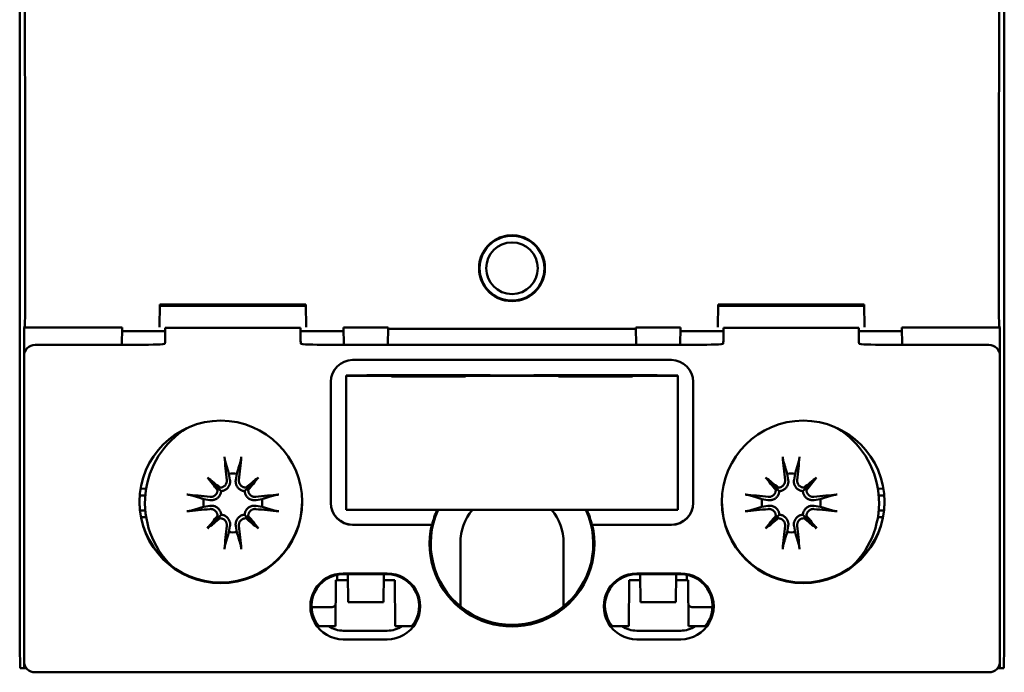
# Model space of a CAD drawing. Header units: millimetres. Extents: x 24 to 118, y 71 to 186.
# Tile 2 of 6: x 73 to 118, y 71 to 101. Entities that reach past the tile are written whole.
import ezdxf

# ---------------------------------------------------------------- set-up
doc = ezdxf.new("R2010")
doc.units = ezdxf.units.MM
doc.header["$LTSCALE"] = 0.666667
doc.layers.add('Arêtes visibles(ISO)', color=7, linetype='Continuous', lineweight=50)

msp = doc.modelspace()

# ---------------------------------------------------------------- linework, layer by layer
at = {"layer": 'Arêtes visibles(ISO)'}
for p, q in [((73.214, 79.129), (73.214, 122.329)), ((118.014, 122.329), (118.014, 79.129)), ((79.597, 87.771), (79.579, 86.741)), ((79.596, 87.711), (86.232, 87.711)), ((79.597, 87.771), (86.231, 87.771)), ((86.249, 86.741), (86.231, 87.771)), ((104.997, 87.771), (104.979, 86.741)), ((104.996, 87.711), (111.632, 87.711)), ((104.997, 87.771), (111.631, 87.771)), ((111.649, 86.741), (111.631, 87.771)), ((73.423, 86.729), (73.435, 86.741)), ((73.423, 85.527), (73.423, 86.729)), ((73.423, 86.729), (77.88, 86.729)), ((77.866, 85.932), (77.88, 86.729)), ((77.877, 86.551), (79.838, 86.551)), ((79.838, 86.483), (79.838, 86.701)), ((85.99, 86.701), (79.838, 86.701)), ((85.99, 86.701), (85.99, 86.483)), ((85.99, 86.551), (87.951, 86.551)), ((87.948, 86.729), (89.984, 86.729)), ((87.948, 86.729), (87.962, 85.932)), ((89.984, 86.729), (89.97, 85.932)), ((89.983, 86.669), (101.244, 86.669)), ((101.243, 86.729), (103.28, 86.729)), ((101.243, 86.729), (101.257, 85.932)), ((103.266, 85.932), (103.28, 86.729)), ((103.277, 86.551), (105.238, 86.551)), ((105.238, 86.483), (105.238, 86.701)), ((111.39, 86.701), (105.238, 86.701)), ((111.39, 86.701), (111.39, 86.483)), ((111.39, 86.551), (113.351, 86.551)), ((113.348, 86.729), (117.804, 86.729)), ((113.348, 86.729), (113.362, 85.932)), ((117.792, 86.741), (117.804, 86.729)), ((117.804, 86.729), (117.805, 85.527)), ((73.914, 85.932), (78.328, 85.932)), ((87.5, 85.932), (103.728, 85.932)), ((112.9, 85.932), (117.314, 85.932)), ((73.414, 85.432), (73.414, 71.534)), ((88.364, 85.245), (102.864, 85.245)), ((117.814, 71.534), (117.814, 85.432)), ((87.364, 78.746), (87.364, 84.245)), ((89.014, 84.541), (88.064, 84.541)), ((88.064, 84.527), (88.064, 84.541)), ((88.064, 84.527), (90.134, 84.527)), ((88.064, 78.427), (88.064, 84.527)), ((89.014, 84.541), (89.014, 84.548)), ((89.014, 84.548), (90.112, 84.548)), ((90.134, 84.527), (90.112, 84.548)), ((93.516, 84.548), (90.112, 84.548)), ((90.134, 84.496), (90.134, 84.527)), ((93.494, 84.496), (90.134, 84.496)), ((93.516, 84.548), (93.494, 84.527)), ((93.494, 84.527), (97.734, 84.527)), ((93.494, 84.527), (93.494, 84.496)), ((93.516, 84.548), (94.614, 84.548)), ((94.614, 84.541), (94.614, 84.548)), ((96.614, 84.541), (94.614, 84.541)), ((96.614, 84.541), (96.614, 84.548)), ((96.614, 84.548), (97.712, 84.548)), ((97.734, 84.527), (97.712, 84.548)), ((101.116, 84.548), (97.712, 84.548)), ((97.734, 84.496), (97.734, 84.527)), ((101.094, 84.496), (97.734, 84.496)), ((101.116, 84.548), (101.094, 84.527)), ((101.094, 84.527), (103.164, 84.527)), ((101.094, 84.527), (101.094, 84.496)), ((101.116, 84.548), (102.214, 84.548)), ((102.214, 84.541), (102.214, 84.548)), ((103.164, 84.541), (102.214, 84.541)), ((103.164, 84.527), (103.164, 84.541)), ((103.164, 84.527), (103.164, 78.427)), ((103.864, 84.245), (103.864, 78.746)), ((81.753, 79.902), (82.241, 79.414)), ((82.737, 80.067), (82.782, 79.796)), ((83.045, 79.796), (83.091, 80.067)), ((84.074, 79.902), (83.587, 79.414)), ((107.153, 79.902), (107.641, 79.414)), ((108.137, 80.067), (108.182, 79.796)), ((108.445, 79.796), (108.491, 80.067)), ((109.474, 79.902), (108.987, 79.414)), ((78.713, 79.388), (78.967, 79.393)), ((82.241, 79.414), (82.377, 79.278)), ((83.587, 79.414), (83.45, 79.278)), ((107.641, 79.414), (107.777, 79.278)), ((108.987, 79.414), (108.85, 79.278)), ((112.26, 79.393), (112.515, 79.388)), ((73.214, 72.229), (73.214, 79.129)), ((78.676, 79.084), (78.928, 79.084)), ((81.859, 78.873), (81.587, 78.918)), ((84.24, 78.918), (83.969, 78.873)), ((107.259, 78.873), (106.987, 78.918)), ((109.64, 78.918), (109.369, 78.873)), ((112.552, 79.084), (112.299, 79.084)), ((118.014, 79.129), (118.014, 72.229)), ((81.587, 78.564), (81.859, 78.61)), ((83.969, 78.61), (84.24, 78.564)), ((103.164, 78.427), (88.064, 78.427)), ((106.987, 78.564), (107.259, 78.61)), ((109.369, 78.61), (109.64, 78.564)), ((78.688, 78.398), (78.928, 78.398)), ((78.967, 78.089), (78.735, 78.094)), ((81.753, 77.58), (82.241, 78.068)), ((82.241, 78.068), (82.377, 78.205)), ((83.587, 78.068), (83.45, 78.205)), ((84.074, 77.58), (83.587, 78.068)), ((107.153, 77.58), (107.641, 78.068)), ((107.641, 78.068), (107.777, 78.205)), ((108.987, 78.068), (108.85, 78.205)), ((109.474, 77.58), (108.987, 78.068)), ((112.492, 78.094), (112.26, 78.089)), ((112.54, 78.398), (112.299, 78.398)), ((82.782, 77.686), (82.737, 77.415)), ((83.091, 77.415), (83.045, 77.686)), ((88.364, 77.749), (91.978, 77.749)), ((91.967, 77.746), (88.364, 77.746)), ((91.978, 77.749), (91.967, 77.746)), ((99.26, 77.746), (99.249, 77.749)), ((99.249, 77.749), (102.864, 77.749)), ((102.864, 77.746), (99.26, 77.746)), ((108.182, 77.686), (108.137, 77.415)), ((108.491, 77.415), (108.445, 77.686)), ((93.264, 74.034), (93.264, 76.921)), ((97.964, 76.921), (97.964, 74.034)), ((87.664, 75.472), (87.664, 75.229)), ((87.938, 75.533), (89.938, 75.533)), ((89.938, 75.498), (87.938, 75.498)), ((88.144, 75.498), (88.166, 74.229)), ((89.788, 75.498), (89.766, 74.229)), ((101.29, 75.533), (103.29, 75.533)), ((103.29, 75.498), (101.29, 75.498)), ((101.439, 75.498), (101.462, 74.229)), ((103.061, 74.229), (103.084, 75.498)), ((103.564, 75.229), (103.564, 75.472)), ((87.599, 75.229), (87.578, 73.134)), ((88.149, 75.229), (87.599, 75.229)), ((90.278, 75.229), (89.783, 75.229)), ((90.278, 75.229), (90.299, 73.134)), ((100.949, 75.229), (100.928, 73.134)), ((101.444, 75.229), (100.949, 75.229)), ((103.628, 75.229), (103.079, 75.229)), ((103.628, 75.229), (103.649, 73.134)), ((87.364, 73.991), (86.492, 73.991)), ((88.166, 74.229), (89.766, 74.229)), ((101.462, 74.229), (103.061, 74.229)), ((104.736, 73.991), (103.864, 73.991)), ((86.818, 73.134), (87.276, 73.134)), ((87.276, 73.134), (87.578, 73.134)), ((90.299, 73.134), (90.6, 73.134)), ((90.6, 73.134), (91.058, 73.134)), ((100.17, 73.134), (100.628, 73.134)), ((100.628, 73.134), (100.928, 73.134)), ((103.649, 73.134), (103.952, 73.134)), ((103.952, 73.134), (104.409, 73.134)), ((89.938, 72.926), (87.938, 72.926)), ((101.29, 72.926), (103.29, 72.926)), ((73.231, 71.229), (73.214, 72.229)), ((89.938, 72.534), (87.938, 72.534)), ((103.29, 72.534), (101.29, 72.534)), ((118.014, 72.229), (117.996, 71.229)), ((73.418, 71.229), (73.419, 71.465)), ((117.809, 71.465), (117.809, 71.229)), ((73.231, 71.229), (73.418, 71.229)), ((73.418, 71.229), (73.518, 71.229)), ((73.914, 71.034), (73.957, 71.034)), ((73.957, 71.034), (117.27, 71.034)), ((117.27, 71.034), (117.314, 71.034)), ((117.71, 71.229), (117.809, 71.229)), ((117.809, 71.229), (117.996, 71.229))]:
    msp.add_line(p, q, dxfattribs=at)
at = {"layer": 'Arêtes visibles(ISO)', "flags": 128}
for points in [[(94.165, 89.033), (94.139, 89.145), (94.123, 89.258), (94.115, 89.37), (94.115, 89.48), (94.124, 89.592), (94.141, 89.704), (94.167, 89.817), (94.202, 89.927), (94.245, 90.035), (94.297, 90.14), (94.357, 90.239), (94.423, 90.333), (94.495, 90.42), (94.572, 90.5), (94.655, 90.575), (94.746, 90.644), (94.843, 90.708), (94.945, 90.764), (95.052, 90.812), (95.162, 90.851), (95.275, 90.882), (95.389, 90.904), (95.502, 90.917), (95.614, 90.921)], [(95.614, 90.921), (95.726, 90.917), (95.839, 90.904), (95.953, 90.882), (96.065, 90.851), (96.176, 90.812), (96.282, 90.764), (96.385, 90.708), (96.482, 90.644), (96.572, 90.575), (96.656, 90.5), (96.733, 90.42), (96.805, 90.333), (96.871, 90.239), (96.93, 90.14), (96.982, 90.035), (97.026, 89.927), (97.06, 89.817), (97.086, 89.704), (97.104, 89.592), (97.113, 89.48), (97.113, 89.37), (97.105, 89.258), (97.088, 89.145), (97.063, 89.033)], [(97.063, 89.033), (97.013, 88.881), (96.945, 88.731), (96.86, 88.587), (96.76, 88.454), (96.647, 88.334), (96.527, 88.231), (96.396, 88.141), (96.251, 88.064), (96.097, 88.001), (95.936, 87.957), (95.774, 87.93), (95.614, 87.921), (95.454, 87.93), (95.291, 87.957), (95.131, 88.001), (94.976, 88.064), (94.832, 88.141), (94.7, 88.231), (94.58, 88.334), (94.468, 88.454), (94.367, 88.587), (94.282, 88.731), (94.215, 88.881), (94.165, 89.033)], [(79.799, 85.974), (79.801, 85.975), (79.803, 85.975), (79.805, 85.976), (79.806, 85.977), (79.808, 85.978), (79.809, 85.979), (79.811, 85.981), (79.812, 85.983), (79.814, 85.985), (79.815, 85.987), (79.816, 85.989), (79.817, 85.992), (79.818, 85.994), (79.819, 85.997), (79.82, 86), (79.821, 86.004), (79.822, 86.007), (79.823, 86.011), (79.824, 86.014), (79.824, 86.018), (79.825, 86.023), (79.825, 86.027), (79.826, 86.032), (79.826, 86.036)], [(86.001, 86.036), (86.002, 86.032), (86.002, 86.027), (86.003, 86.023), (86.003, 86.018), (86.004, 86.014), (86.004, 86.011), (86.005, 86.007), (86.006, 86.004), (86.007, 86), (86.008, 85.997), (86.009, 85.994), (86.01, 85.992), (86.011, 85.989), (86.013, 85.987), (86.014, 85.985), (86.015, 85.983), (86.017, 85.981), (86.018, 85.979), (86.02, 85.978), (86.021, 85.977), (86.023, 85.976), (86.025, 85.975), (86.026, 85.975), (86.028, 85.974)], [(105.199, 85.974), (105.201, 85.975), (105.203, 85.975), (105.205, 85.976), (105.206, 85.977), (105.208, 85.978), (105.209, 85.979), (105.211, 85.981), (105.212, 85.983), (105.214, 85.985), (105.215, 85.987), (105.216, 85.989), (105.217, 85.992), (105.218, 85.994), (105.219, 85.997), (105.22, 86), (105.221, 86.004), (105.222, 86.007), (105.223, 86.011), (105.224, 86.014), (105.224, 86.018), (105.225, 86.023), (105.225, 86.027), (105.226, 86.032), (105.226, 86.036)], [(111.401, 86.036), (111.402, 86.032), (111.402, 86.027), (111.403, 86.023), (111.403, 86.018), (111.404, 86.014), (111.404, 86.011), (111.405, 86.007), (111.406, 86.004), (111.407, 86), (111.408, 85.997), (111.409, 85.994), (111.41, 85.992), (111.411, 85.989), (111.413, 85.987), (111.414, 85.985), (111.415, 85.983), (111.417, 85.981), (111.418, 85.979), (111.42, 85.978), (111.421, 85.977), (111.423, 85.976), (111.425, 85.975), (111.426, 85.975), (111.428, 85.974)], [(82.563, 80.639), (82.562, 80.643), (82.561, 80.648), (82.559, 80.654), (82.558, 80.66), (82.556, 80.667), (82.555, 80.673), (82.553, 80.681), (82.552, 80.688), (82.55, 80.697), (82.549, 80.705), (82.548, 80.714), (82.546, 80.723), (82.545, 80.732), (82.543, 80.741), (82.542, 80.751), (82.541, 80.761), (82.539, 80.771), (82.538, 80.781), (82.537, 80.79), (82.536, 80.8), (82.535, 80.81), (82.534, 80.82), (82.533, 80.83), (82.532, 80.839)], [(83.296, 80.839), (83.295, 80.83), (83.294, 80.82), (83.293, 80.81), (83.292, 80.8), (83.291, 80.79), (83.289, 80.781), (83.288, 80.771), (83.287, 80.761), (83.286, 80.751), (83.284, 80.741), (83.283, 80.732), (83.281, 80.723), (83.28, 80.714), (83.279, 80.705), (83.277, 80.697), (83.276, 80.688), (83.274, 80.681), (83.273, 80.673), (83.271, 80.667), (83.27, 80.66), (83.268, 80.654), (83.267, 80.648), (83.266, 80.643), (83.264, 80.639)], [(107.963, 80.639), (107.962, 80.643), (107.961, 80.648), (107.959, 80.654), (107.958, 80.66), (107.956, 80.667), (107.955, 80.673), (107.953, 80.681), (107.952, 80.688), (107.95, 80.697), (107.949, 80.705), (107.948, 80.714), (107.946, 80.723), (107.945, 80.732), (107.943, 80.741), (107.942, 80.751), (107.941, 80.761), (107.939, 80.771), (107.938, 80.781), (107.937, 80.79), (107.936, 80.8), (107.935, 80.81), (107.934, 80.82), (107.933, 80.83), (107.932, 80.839)], [(108.696, 80.839), (108.695, 80.83), (108.694, 80.82), (108.693, 80.81), (108.692, 80.8), (108.691, 80.79), (108.689, 80.781), (108.688, 80.771), (108.687, 80.761), (108.686, 80.751), (108.684, 80.741), (108.683, 80.732), (108.681, 80.723), (108.68, 80.714), (108.679, 80.705), (108.677, 80.697), (108.676, 80.688), (108.674, 80.681), (108.673, 80.673), (108.671, 80.667), (108.67, 80.66), (108.668, 80.654), (108.667, 80.648), (108.666, 80.643), (108.664, 80.639)], [(82.563, 80.638), (82.572, 80.61), (82.58, 80.583), (82.589, 80.555), (82.597, 80.528), (82.605, 80.502), (82.613, 80.476), (82.62, 80.45), (82.628, 80.425), (82.636, 80.4), (82.643, 80.376), (82.65, 80.352), (82.658, 80.328), (82.665, 80.304), (82.672, 80.281), (82.679, 80.258), (82.686, 80.236), (82.692, 80.214), (82.699, 80.192), (82.705, 80.171), (82.712, 80.149), (82.718, 80.128), (82.724, 80.108), (82.731, 80.088), (82.737, 80.067)], [(83.091, 80.067), (83.097, 80.088), (83.103, 80.108), (83.109, 80.128), (83.116, 80.149), (83.122, 80.171), (83.129, 80.192), (83.135, 80.214), (83.142, 80.236), (83.149, 80.258), (83.156, 80.281), (83.163, 80.304), (83.17, 80.328), (83.177, 80.352), (83.184, 80.376), (83.192, 80.4), (83.199, 80.425), (83.207, 80.45), (83.215, 80.476), (83.223, 80.502), (83.231, 80.528), (83.239, 80.555), (83.247, 80.583), (83.256, 80.61), (83.264, 80.638)], [(107.963, 80.638), (107.972, 80.61), (107.98, 80.583), (107.989, 80.555), (107.997, 80.528), (108.005, 80.502), (108.013, 80.476), (108.02, 80.45), (108.028, 80.425), (108.036, 80.4), (108.043, 80.376), (108.05, 80.352), (108.058, 80.328), (108.065, 80.304), (108.072, 80.281), (108.079, 80.258), (108.086, 80.236), (108.092, 80.214), (108.099, 80.192), (108.105, 80.171), (108.112, 80.149), (108.118, 80.128), (108.124, 80.108), (108.131, 80.088), (108.137, 80.067)], [(108.491, 80.067), (108.497, 80.088), (108.503, 80.108), (108.509, 80.128), (108.516, 80.149), (108.522, 80.171), (108.529, 80.192), (108.535, 80.214), (108.542, 80.236), (108.549, 80.258), (108.556, 80.281), (108.563, 80.304), (108.57, 80.328), (108.577, 80.352), (108.584, 80.376), (108.592, 80.4), (108.599, 80.425), (108.607, 80.45), (108.615, 80.476), (108.623, 80.502), (108.631, 80.528), (108.639, 80.555), (108.647, 80.583), (108.656, 80.61), (108.664, 80.638)], [(82.636, 79.778), (82.637, 79.758), (82.637, 79.737), (82.636, 79.715), (82.633, 79.694), (82.628, 79.672), (82.622, 79.651), (82.615, 79.631), (82.606, 79.611), (82.596, 79.592), (82.584, 79.574), (82.572, 79.557), (82.559, 79.541), (82.544, 79.525), (82.528, 79.511), (82.51, 79.497), (82.492, 79.485), (82.473, 79.474), (82.453, 79.465), (82.433, 79.457), (82.412, 79.45), (82.391, 79.445), (82.37, 79.442), (82.35, 79.44), (82.328, 79.439)], [(82.782, 79.796), (82.786, 79.769), (82.788, 79.74), (82.788, 79.711), (82.787, 79.682), (82.783, 79.652), (82.778, 79.622), (82.77, 79.593), (82.76, 79.565), (82.749, 79.537), (82.737, 79.511), (82.722, 79.485), (82.705, 79.459), (82.685, 79.434), (82.663, 79.41), (82.64, 79.387), (82.615, 79.366), (82.588, 79.348), (82.561, 79.331), (82.533, 79.317), (82.503, 79.305), (82.472, 79.294), (82.44, 79.286), (82.409, 79.281), (82.377, 79.278)], [(83.45, 79.278), (83.419, 79.281), (83.387, 79.286), (83.356, 79.294), (83.325, 79.305), (83.295, 79.317), (83.266, 79.331), (83.239, 79.348), (83.213, 79.366), (83.188, 79.387), (83.164, 79.41), (83.142, 79.434), (83.123, 79.459), (83.106, 79.485), (83.091, 79.511), (83.078, 79.537), (83.067, 79.565), (83.058, 79.593), (83.05, 79.622), (83.044, 79.652), (83.041, 79.682), (83.039, 79.711), (83.04, 79.74), (83.042, 79.769), (83.045, 79.796)], [(83.499, 79.439), (83.478, 79.44), (83.457, 79.442), (83.436, 79.446), (83.415, 79.451), (83.394, 79.457), (83.373, 79.465), (83.353, 79.475), (83.334, 79.486), (83.316, 79.498), (83.299, 79.511), (83.284, 79.525), (83.269, 79.54), (83.256, 79.557), (83.243, 79.574), (83.231, 79.593), (83.221, 79.612), (83.212, 79.632), (83.205, 79.653), (83.199, 79.674), (83.194, 79.695), (83.192, 79.716), (83.19, 79.737), (83.19, 79.757), (83.192, 79.778)], [(108.036, 79.778), (108.037, 79.758), (108.037, 79.737), (108.036, 79.715), (108.033, 79.694), (108.028, 79.672), (108.022, 79.651), (108.015, 79.631), (108.006, 79.611), (107.996, 79.592), (107.984, 79.574), (107.972, 79.557), (107.959, 79.541), (107.944, 79.525), (107.928, 79.511), (107.91, 79.497), (107.892, 79.485), (107.873, 79.474), (107.853, 79.465), (107.833, 79.457), (107.812, 79.45), (107.791, 79.445), (107.77, 79.442), (107.75, 79.44), (107.728, 79.439)], [(108.182, 79.796), (108.186, 79.769), (108.188, 79.74), (108.188, 79.711), (108.187, 79.682), (108.183, 79.652), (108.178, 79.622), (108.17, 79.593), (108.16, 79.565), (108.149, 79.537), (108.137, 79.511), (108.122, 79.485), (108.105, 79.459), (108.085, 79.434), (108.063, 79.41), (108.04, 79.387), (108.015, 79.366), (107.988, 79.348), (107.961, 79.331), (107.933, 79.317), (107.903, 79.305), (107.872, 79.294), (107.84, 79.286), (107.809, 79.281), (107.777, 79.278)], [(108.85, 79.278), (108.819, 79.281), (108.787, 79.286), (108.756, 79.294), (108.725, 79.305), (108.695, 79.317), (108.666, 79.331), (108.639, 79.348), (108.613, 79.366), (108.588, 79.387), (108.564, 79.41), (108.542, 79.434), (108.523, 79.459), (108.506, 79.485), (108.491, 79.511), (108.478, 79.537), (108.467, 79.565), (108.458, 79.593), (108.45, 79.622), (108.444, 79.652), (108.441, 79.682), (108.439, 79.711), (108.44, 79.74), (108.442, 79.769), (108.445, 79.796)], [(108.899, 79.439), (108.878, 79.44), (108.857, 79.442), (108.836, 79.446), (108.815, 79.451), (108.794, 79.457), (108.773, 79.465), (108.753, 79.475), (108.734, 79.486), (108.716, 79.498), (108.699, 79.511), (108.684, 79.525), (108.669, 79.54), (108.656, 79.557), (108.643, 79.574), (108.631, 79.593), (108.621, 79.612), (108.612, 79.632), (108.605, 79.653), (108.599, 79.674), (108.594, 79.695), (108.592, 79.716), (108.59, 79.737), (108.59, 79.757), (108.592, 79.778)], [(82.216, 79.327), (82.215, 79.306), (82.213, 79.285), (82.209, 79.263), (82.204, 79.242), (82.198, 79.221), (82.19, 79.201), (82.18, 79.181), (82.169, 79.162), (82.157, 79.144), (82.144, 79.127), (82.13, 79.111), (82.114, 79.097), (82.098, 79.083), (82.081, 79.07), (82.062, 79.059), (82.043, 79.048), (82.023, 79.039), (82.002, 79.032), (81.981, 79.026), (81.96, 79.022), (81.939, 79.019), (81.918, 79.018), (81.897, 79.018), (81.876, 79.019)], [(83.951, 79.019), (83.93, 79.018), (83.909, 79.018), (83.888, 79.019), (83.866, 79.022), (83.845, 79.026), (83.824, 79.033), (83.803, 79.04), (83.783, 79.049), (83.764, 79.059), (83.746, 79.071), (83.729, 79.083), (83.713, 79.096), (83.698, 79.111), (83.683, 79.127), (83.67, 79.145), (83.658, 79.163), (83.647, 79.182), (83.637, 79.202), (83.629, 79.222), (83.623, 79.243), (83.618, 79.264), (83.614, 79.285), (83.612, 79.305), (83.612, 79.327)], [(107.616, 79.327), (107.615, 79.306), (107.613, 79.285), (107.609, 79.263), (107.604, 79.242), (107.598, 79.221), (107.59, 79.201), (107.58, 79.181), (107.569, 79.162), (107.557, 79.144), (107.544, 79.127), (107.53, 79.111), (107.514, 79.097), (107.498, 79.083), (107.481, 79.07), (107.462, 79.059), (107.443, 79.048), (107.423, 79.039), (107.402, 79.032), (107.381, 79.026), (107.36, 79.022), (107.339, 79.019), (107.318, 79.018), (107.297, 79.018), (107.276, 79.019)], [(109.351, 79.019), (109.33, 79.018), (109.309, 79.018), (109.288, 79.019), (109.266, 79.022), (109.245, 79.026), (109.224, 79.033), (109.203, 79.04), (109.183, 79.049), (109.164, 79.059), (109.146, 79.071), (109.129, 79.083), (109.113, 79.096), (109.098, 79.111), (109.083, 79.127), (109.07, 79.145), (109.058, 79.163), (109.047, 79.182), (109.037, 79.202), (109.029, 79.222), (109.023, 79.243), (109.018, 79.264), (109.014, 79.285), (109.012, 79.305), (109.012, 79.327)], [(80.816, 79.123), (80.825, 79.122), (80.835, 79.121), (80.845, 79.12), (80.855, 79.119), (80.865, 79.118), (80.874, 79.117), (80.884, 79.116), (80.894, 79.114), (80.904, 79.113), (80.914, 79.112), (80.923, 79.11), (80.932, 79.109), (80.941, 79.107), (80.95, 79.106), (80.958, 79.104), (80.966, 79.103), (80.974, 79.101), (80.982, 79.1), (80.988, 79.099), (80.995, 79.097), (81.001, 79.096), (81.007, 79.094), (81.012, 79.093), (81.016, 79.092)], [(81.587, 78.918), (81.567, 78.924), (81.547, 78.931), (81.526, 78.937), (81.506, 78.943), (81.484, 78.95), (81.463, 78.956), (81.441, 78.963), (81.419, 78.969), (81.396, 78.976), (81.374, 78.983), (81.351, 78.99), (81.327, 78.997), (81.303, 79.004), (81.279, 79.012), (81.255, 79.019), (81.23, 79.027), (81.205, 79.034), (81.179, 79.042), (81.153, 79.05), (81.127, 79.058), (81.1, 79.066), (81.072, 79.075), (81.045, 79.083), (81.016, 79.092)], [(82.377, 79.278), (82.374, 79.246), (82.369, 79.215), (82.361, 79.183), (82.35, 79.152), (82.338, 79.122), (82.324, 79.094), (82.307, 79.067), (82.289, 79.04), (82.268, 79.015), (82.245, 78.991), (82.221, 78.97), (82.196, 78.95), (82.17, 78.933), (82.144, 78.918), (82.118, 78.906), (82.09, 78.894), (82.062, 78.885), (82.033, 78.877), (82.003, 78.872), (81.973, 78.868), (81.944, 78.867), (81.915, 78.867), (81.886, 78.869), (81.859, 78.873)], [(83.969, 78.873), (83.941, 78.869), (83.913, 78.867), (83.884, 78.867), (83.854, 78.868), (83.824, 78.872), (83.795, 78.877), (83.766, 78.885), (83.737, 78.894), (83.71, 78.906), (83.683, 78.918), (83.657, 78.933), (83.632, 78.95), (83.606, 78.97), (83.582, 78.991), (83.56, 79.015), (83.539, 79.04), (83.52, 79.067), (83.504, 79.094), (83.49, 79.122), (83.477, 79.152), (83.467, 79.183), (83.459, 79.215), (83.453, 79.246), (83.45, 79.278)], [(84.811, 79.092), (84.783, 79.083), (84.755, 79.075), (84.728, 79.066), (84.701, 79.058), (84.675, 79.05), (84.648, 79.042), (84.623, 79.034), (84.598, 79.027), (84.573, 79.019), (84.548, 79.012), (84.524, 79.004), (84.5, 78.997), (84.477, 78.99), (84.454, 78.983), (84.431, 78.976), (84.409, 78.969), (84.386, 78.963), (84.365, 78.956), (84.343, 78.95), (84.322, 78.943), (84.301, 78.937), (84.28, 78.931), (84.26, 78.924), (84.24, 78.918)], [(84.811, 79.092), (84.816, 79.093), (84.821, 79.094), (84.827, 79.096), (84.833, 79.097), (84.839, 79.099), (84.846, 79.1), (84.853, 79.101), (84.861, 79.103), (84.869, 79.104), (84.878, 79.106), (84.887, 79.107), (84.895, 79.109), (84.904, 79.11), (84.914, 79.112), (84.924, 79.113), (84.934, 79.114), (84.943, 79.116), (84.953, 79.117), (84.963, 79.118), (84.972, 79.119), (84.982, 79.12), (84.992, 79.121), (85.002, 79.122), (85.012, 79.123)], [(106.216, 79.123), (106.225, 79.122), (106.235, 79.121), (106.245, 79.12), (106.255, 79.119), (106.265, 79.118), (106.274, 79.117), (106.284, 79.116), (106.294, 79.114), (106.304, 79.113), (106.314, 79.112), (106.323, 79.11), (106.332, 79.109), (106.341, 79.107), (106.35, 79.106), (106.358, 79.104), (106.366, 79.103), (106.374, 79.101), (106.382, 79.1), (106.388, 79.099), (106.395, 79.097), (106.401, 79.096), (106.407, 79.094), (106.412, 79.093), (106.416, 79.092)], [(106.987, 78.918), (106.967, 78.924), (106.947, 78.931), (106.926, 78.937), (106.906, 78.943), (106.884, 78.95), (106.863, 78.956), (106.841, 78.963), (106.819, 78.969), (106.796, 78.976), (106.774, 78.983), (106.751, 78.99), (106.727, 78.997), (106.703, 79.004), (106.679, 79.012), (106.655, 79.019), (106.63, 79.027), (106.605, 79.034), (106.579, 79.042), (106.553, 79.05), (106.527, 79.058), (106.5, 79.066), (106.472, 79.075), (106.445, 79.083), (106.416, 79.092)], [(107.777, 79.278), (107.774, 79.246), (107.769, 79.215), (107.761, 79.183), (107.75, 79.152), (107.738, 79.122), (107.724, 79.094), (107.707, 79.067), (107.689, 79.04), (107.668, 79.015), (107.645, 78.991), (107.621, 78.97), (107.596, 78.95), (107.57, 78.933), (107.544, 78.918), (107.518, 78.906), (107.49, 78.894), (107.462, 78.885), (107.433, 78.877), (107.403, 78.872), (107.373, 78.868), (107.344, 78.867), (107.315, 78.867), (107.286, 78.869), (107.259, 78.873)], [(109.369, 78.873), (109.341, 78.869), (109.313, 78.867), (109.284, 78.867), (109.254, 78.868), (109.224, 78.872), (109.195, 78.877), (109.166, 78.885), (109.137, 78.894), (109.11, 78.906), (109.083, 78.918), (109.057, 78.933), (109.032, 78.95), (109.006, 78.97), (108.982, 78.991), (108.96, 79.015), (108.939, 79.04), (108.92, 79.067), (108.904, 79.094), (108.89, 79.122), (108.877, 79.152), (108.867, 79.183), (108.859, 79.215), (108.853, 79.246), (108.85, 79.278)], [(110.211, 79.092), (110.183, 79.083), (110.155, 79.075), (110.128, 79.066), (110.101, 79.058), (110.075, 79.05), (110.048, 79.042), (110.023, 79.034), (109.998, 79.027), (109.973, 79.019), (109.948, 79.012), (109.924, 79.004), (109.9, 78.997), (109.877, 78.99), (109.854, 78.983), (109.831, 78.976), (109.809, 78.969), (109.786, 78.963), (109.765, 78.956), (109.743, 78.95), (109.722, 78.943), (109.701, 78.937), (109.68, 78.931), (109.66, 78.924), (109.64, 78.918)], [(110.211, 79.092), (110.216, 79.093), (110.221, 79.094), (110.227, 79.096), (110.233, 79.097), (110.239, 79.099), (110.246, 79.1), (110.253, 79.101), (110.261, 79.103), (110.269, 79.104), (110.278, 79.106), (110.287, 79.107), (110.295, 79.109), (110.304, 79.11), (110.314, 79.112), (110.324, 79.113), (110.334, 79.114), (110.343, 79.116), (110.353, 79.117), (110.363, 79.118), (110.372, 79.119), (110.382, 79.12), (110.392, 79.121), (110.402, 79.122), (110.412, 79.123)], [(81.016, 78.391), (81.045, 78.399), (81.072, 78.408), (81.1, 78.416), (81.127, 78.424), (81.153, 78.432), (81.179, 78.44), (81.205, 78.448), (81.23, 78.456), (81.255, 78.463), (81.279, 78.471), (81.303, 78.478), (81.327, 78.485), (81.351, 78.492), (81.374, 78.499), (81.396, 78.506), (81.419, 78.513), (81.441, 78.52), (81.463, 78.526), (81.484, 78.533), (81.506, 78.539), (81.526, 78.546), (81.547, 78.552), (81.567, 78.558), (81.587, 78.564)], [(81.859, 78.61), (81.886, 78.613), (81.915, 78.615), (81.944, 78.616), (81.973, 78.614), (82.003, 78.611), (82.033, 78.605), (82.062, 78.597), (82.09, 78.588), (82.118, 78.577), (82.144, 78.564), (82.17, 78.549), (82.196, 78.532), (82.221, 78.513), (82.245, 78.491), (82.268, 78.467), (82.289, 78.442), (82.307, 78.416), (82.324, 78.389), (82.338, 78.36), (82.35, 78.33), (82.361, 78.299), (82.369, 78.268), (82.374, 78.236), (82.377, 78.205)], [(81.876, 78.463), (81.897, 78.465), (81.918, 78.465), (81.94, 78.463), (81.961, 78.46), (81.983, 78.456), (82.004, 78.45), (82.024, 78.442), (82.044, 78.433), (82.063, 78.423), (82.081, 78.412), (82.098, 78.399), (82.114, 78.386), (82.13, 78.371), (82.144, 78.355), (82.157, 78.338), (82.17, 78.319), (82.181, 78.3), (82.19, 78.28), (82.198, 78.26), (82.205, 78.239), (82.21, 78.218), (82.213, 78.198), (82.215, 78.177), (82.216, 78.156)], [(83.45, 78.205), (83.453, 78.236), (83.459, 78.268), (83.467, 78.299), (83.477, 78.33), (83.49, 78.36), (83.504, 78.389), (83.52, 78.416), (83.539, 78.442), (83.56, 78.467), (83.582, 78.491), (83.606, 78.513), (83.632, 78.532), (83.657, 78.549), (83.683, 78.564), (83.71, 78.577), (83.737, 78.588), (83.766, 78.597), (83.795, 78.605), (83.824, 78.611), (83.854, 78.614), (83.884, 78.616), (83.913, 78.615), (83.941, 78.613), (83.969, 78.61)], [(83.612, 78.156), (83.612, 78.176), (83.615, 78.198), (83.618, 78.219), (83.623, 78.24), (83.63, 78.261), (83.638, 78.282), (83.648, 78.302), (83.659, 78.321), (83.671, 78.339), (83.684, 78.355), (83.698, 78.371), (83.713, 78.386), (83.729, 78.399), (83.747, 78.412), (83.765, 78.424), (83.785, 78.434), (83.805, 78.443), (83.825, 78.45), (83.846, 78.456), (83.867, 78.46), (83.889, 78.463), (83.909, 78.465), (83.93, 78.465), (83.951, 78.463)], [(84.24, 78.564), (84.26, 78.558), (84.28, 78.552), (84.301, 78.546), (84.322, 78.539), (84.343, 78.533), (84.365, 78.526), (84.386, 78.52), (84.409, 78.513), (84.431, 78.506), (84.454, 78.499), (84.477, 78.492), (84.5, 78.485), (84.524, 78.478), (84.548, 78.471), (84.573, 78.463), (84.598, 78.456), (84.623, 78.448), (84.648, 78.44), (84.675, 78.432), (84.701, 78.424), (84.728, 78.416), (84.755, 78.408), (84.783, 78.399), (84.811, 78.391)], [(106.416, 78.391), (106.445, 78.399), (106.472, 78.408), (106.5, 78.416), (106.527, 78.424), (106.553, 78.432), (106.579, 78.44), (106.605, 78.448), (106.63, 78.456), (106.655, 78.463), (106.679, 78.471), (106.703, 78.478), (106.727, 78.485), (106.751, 78.492), (106.774, 78.499), (106.796, 78.506), (106.819, 78.513), (106.841, 78.52), (106.863, 78.526), (106.884, 78.533), (106.906, 78.539), (106.926, 78.546), (106.947, 78.552), (106.967, 78.558), (106.987, 78.564)], [(107.259, 78.61), (107.286, 78.613), (107.315, 78.615), (107.344, 78.616), (107.373, 78.614), (107.403, 78.611), (107.433, 78.605), (107.462, 78.597), (107.49, 78.588), (107.518, 78.577), (107.544, 78.564), (107.57, 78.549), (107.596, 78.532), (107.621, 78.513), (107.645, 78.491), (107.668, 78.467), (107.689, 78.442), (107.707, 78.416), (107.724, 78.389), (107.738, 78.36), (107.75, 78.33), (107.761, 78.299), (107.769, 78.268), (107.774, 78.236), (107.777, 78.205)], [(107.276, 78.463), (107.297, 78.465), (107.318, 78.465), (107.34, 78.463), (107.361, 78.46), (107.383, 78.456), (107.404, 78.45), (107.424, 78.442), (107.444, 78.433), (107.463, 78.423), (107.481, 78.412), (107.498, 78.399), (107.514, 78.386), (107.53, 78.371), (107.544, 78.355), (107.557, 78.338), (107.57, 78.319), (107.581, 78.3), (107.59, 78.28), (107.598, 78.26), (107.605, 78.239), (107.61, 78.218), (107.613, 78.198), (107.615, 78.177), (107.616, 78.156)], [(108.85, 78.205), (108.853, 78.236), (108.859, 78.268), (108.867, 78.299), (108.877, 78.33), (108.89, 78.36), (108.904, 78.389), (108.92, 78.416), (108.939, 78.442), (108.96, 78.467), (108.982, 78.491), (109.006, 78.513), (109.032, 78.532), (109.057, 78.549), (109.083, 78.564), (109.11, 78.577), (109.137, 78.588), (109.166, 78.597), (109.195, 78.605), (109.224, 78.611), (109.254, 78.614), (109.284, 78.616), (109.313, 78.615), (109.341, 78.613), (109.369, 78.61)], [(109.012, 78.156), (109.012, 78.176), (109.015, 78.198), (109.018, 78.219), (109.023, 78.24), (109.03, 78.261), (109.038, 78.282), (109.048, 78.302), (109.059, 78.321), (109.071, 78.339), (109.084, 78.355), (109.098, 78.371), (109.113, 78.386), (109.129, 78.399), (109.147, 78.412), (109.165, 78.424), (109.185, 78.434), (109.205, 78.443), (109.225, 78.45), (109.246, 78.456), (109.267, 78.46), (109.289, 78.463), (109.309, 78.465), (109.33, 78.465), (109.351, 78.463)], [(109.64, 78.564), (109.66, 78.558), (109.68, 78.552), (109.701, 78.546), (109.722, 78.539), (109.743, 78.533), (109.765, 78.526), (109.786, 78.52), (109.809, 78.513), (109.831, 78.506), (109.854, 78.499), (109.877, 78.492), (109.9, 78.485), (109.924, 78.478), (109.948, 78.471), (109.973, 78.463), (109.998, 78.456), (110.023, 78.448), (110.048, 78.44), (110.075, 78.432), (110.101, 78.424), (110.128, 78.416), (110.155, 78.408), (110.183, 78.399), (110.211, 78.391)], [(81.016, 78.391), (81.012, 78.389), (81.007, 78.388), (81.001, 78.387), (80.995, 78.385), (80.988, 78.384), (80.982, 78.382), (80.974, 78.381), (80.966, 78.379), (80.958, 78.378), (80.95, 78.376), (80.941, 78.375), (80.932, 78.374), (80.923, 78.372), (80.914, 78.371), (80.904, 78.369), (80.894, 78.368), (80.884, 78.367), (80.874, 78.366), (80.865, 78.364), (80.855, 78.363), (80.845, 78.362), (80.835, 78.361), (80.825, 78.36), (80.816, 78.359)], [(82.328, 78.043), (82.349, 78.042), (82.37, 78.04), (82.392, 78.037), (82.413, 78.032), (82.434, 78.025), (82.454, 78.017), (82.474, 78.007), (82.493, 77.996), (82.511, 77.984), (82.528, 77.971), (82.544, 77.957), (82.558, 77.942), (82.572, 77.926), (82.585, 77.908), (82.596, 77.89), (82.607, 77.87), (82.615, 77.85), (82.623, 77.83), (82.629, 77.809), (82.633, 77.788), (82.636, 77.766), (82.637, 77.746), (82.637, 77.725), (82.636, 77.704)], [(82.377, 78.205), (82.409, 78.202), (82.44, 78.196), (82.472, 78.188), (82.503, 78.178), (82.533, 78.165), (82.561, 78.151), (82.588, 78.135), (82.615, 78.116), (82.64, 78.095), (82.663, 78.073), (82.685, 78.048), (82.705, 78.023), (82.722, 77.997), (82.737, 77.972), (82.749, 77.945), (82.76, 77.918), (82.77, 77.889), (82.778, 77.86), (82.783, 77.83), (82.787, 77.801), (82.788, 77.771), (82.788, 77.742), (82.786, 77.714), (82.782, 77.686)], [(83.045, 77.686), (83.042, 77.714), (83.04, 77.742), (83.039, 77.771), (83.041, 77.801), (83.044, 77.83), (83.05, 77.86), (83.058, 77.889), (83.067, 77.918), (83.078, 77.945), (83.091, 77.972), (83.106, 77.997), (83.123, 78.023), (83.142, 78.048), (83.164, 78.073), (83.188, 78.095), (83.213, 78.116), (83.239, 78.135), (83.266, 78.151), (83.295, 78.165), (83.325, 78.178), (83.356, 78.188), (83.387, 78.196), (83.419, 78.202), (83.45, 78.205)], [(83.192, 77.704), (83.19, 77.725), (83.19, 77.746), (83.192, 77.767), (83.195, 77.789), (83.199, 77.81), (83.205, 77.831), (83.213, 77.852), (83.222, 77.872), (83.232, 77.891), (83.243, 77.909), (83.255, 77.926), (83.269, 77.942), (83.284, 77.957), (83.3, 77.971), (83.317, 77.985), (83.335, 77.997), (83.355, 78.008), (83.375, 78.018), (83.395, 78.026), (83.416, 78.032), (83.436, 78.037), (83.457, 78.04), (83.478, 78.042), (83.499, 78.043)], [(85.012, 78.359), (85.002, 78.36), (84.992, 78.361), (84.982, 78.362), (84.972, 78.363), (84.963, 78.364), (84.953, 78.366), (84.943, 78.367), (84.934, 78.368), (84.924, 78.369), (84.914, 78.371), (84.904, 78.372), (84.895, 78.374), (84.887, 78.375), (84.878, 78.376), (84.869, 78.378), (84.861, 78.379), (84.853, 78.381), (84.846, 78.382), (84.839, 78.384), (84.833, 78.385), (84.827, 78.387), (84.821, 78.388), (84.816, 78.389), (84.811, 78.391)], [(106.416, 78.391), (106.412, 78.389), (106.407, 78.388), (106.401, 78.387), (106.395, 78.385), (106.388, 78.384), (106.382, 78.382), (106.374, 78.381), (106.366, 78.379), (106.358, 78.378), (106.35, 78.376), (106.341, 78.375), (106.332, 78.374), (106.323, 78.372), (106.314, 78.371), (106.304, 78.369), (106.294, 78.368), (106.284, 78.367), (106.274, 78.366), (106.265, 78.364), (106.255, 78.363), (106.245, 78.362), (106.235, 78.361), (106.225, 78.36), (106.216, 78.359)], [(107.728, 78.043), (107.749, 78.042), (107.77, 78.04), (107.792, 78.037), (107.813, 78.032), (107.834, 78.025), (107.854, 78.017), (107.874, 78.007), (107.893, 77.996), (107.911, 77.984), (107.928, 77.971), (107.944, 77.957), (107.958, 77.942), (107.972, 77.926), (107.985, 77.908), (107.996, 77.89), (108.007, 77.87), (108.015, 77.85), (108.023, 77.83), (108.029, 77.809), (108.033, 77.788), (108.036, 77.766), (108.037, 77.746), (108.037, 77.725), (108.036, 77.704)], [(107.777, 78.205), (107.809, 78.202), (107.84, 78.196), (107.872, 78.188), (107.903, 78.178), (107.933, 78.165), (107.961, 78.151), (107.988, 78.135), (108.015, 78.116), (108.04, 78.095), (108.063, 78.073), (108.085, 78.048), (108.105, 78.023), (108.122, 77.997), (108.137, 77.972), (108.149, 77.945), (108.16, 77.918), (108.17, 77.889), (108.178, 77.86), (108.183, 77.83), (108.187, 77.801), (108.188, 77.771), (108.188, 77.742), (108.186, 77.714), (108.182, 77.686)], [(108.445, 77.686), (108.442, 77.714), (108.44, 77.742), (108.439, 77.771), (108.441, 77.801), (108.444, 77.83), (108.45, 77.86), (108.458, 77.889), (108.467, 77.918), (108.478, 77.945), (108.491, 77.972), (108.506, 77.997), (108.523, 78.023), (108.542, 78.048), (108.564, 78.073), (108.588, 78.095), (108.613, 78.116), (108.639, 78.135), (108.666, 78.151), (108.695, 78.165), (108.725, 78.178), (108.756, 78.188), (108.787, 78.196), (108.819, 78.202), (108.85, 78.205)], [(108.592, 77.704), (108.59, 77.725), (108.59, 77.746), (108.592, 77.767), (108.595, 77.789), (108.599, 77.81), (108.605, 77.831), (108.613, 77.852), (108.622, 77.872), (108.632, 77.891), (108.643, 77.909), (108.655, 77.926), (108.669, 77.942), (108.684, 77.957), (108.7, 77.971), (108.717, 77.985), (108.735, 77.997), (108.755, 78.008), (108.775, 78.018), (108.795, 78.026), (108.816, 78.032), (108.836, 78.037), (108.857, 78.04), (108.878, 78.042), (108.899, 78.043)], [(110.412, 78.359), (110.402, 78.36), (110.392, 78.361), (110.382, 78.362), (110.372, 78.363), (110.363, 78.364), (110.353, 78.366), (110.343, 78.367), (110.334, 78.368), (110.324, 78.369), (110.314, 78.371), (110.304, 78.372), (110.295, 78.374), (110.287, 78.375), (110.278, 78.376), (110.269, 78.378), (110.261, 78.379), (110.253, 78.381), (110.246, 78.382), (110.239, 78.384), (110.233, 78.385), (110.227, 78.387), (110.221, 78.388), (110.216, 78.389), (110.211, 78.391)], [(82.737, 77.415), (82.731, 77.395), (82.724, 77.375), (82.718, 77.354), (82.712, 77.333), (82.705, 77.312), (82.699, 77.29), (82.692, 77.268), (82.686, 77.246), (82.679, 77.224), (82.672, 77.201), (82.665, 77.178), (82.658, 77.155), (82.65, 77.131), (82.643, 77.107), (82.636, 77.082), (82.628, 77.057), (82.62, 77.032), (82.613, 77.006), (82.605, 76.98), (82.597, 76.954), (82.589, 76.927), (82.58, 76.9), (82.572, 76.872), (82.563, 76.844)], [(83.264, 76.844), (83.256, 76.872), (83.247, 76.9), (83.239, 76.927), (83.231, 76.954), (83.223, 76.98), (83.215, 77.006), (83.207, 77.032), (83.199, 77.057), (83.192, 77.082), (83.184, 77.107), (83.177, 77.131), (83.17, 77.155), (83.163, 77.178), (83.156, 77.201), (83.149, 77.224), (83.142, 77.246), (83.135, 77.268), (83.129, 77.29), (83.122, 77.312), (83.116, 77.333), (83.109, 77.354), (83.103, 77.375), (83.097, 77.395), (83.091, 77.415)], [(108.137, 77.415), (108.131, 77.395), (108.124, 77.375), (108.118, 77.354), (108.112, 77.333), (108.105, 77.312), (108.099, 77.29), (108.092, 77.268), (108.086, 77.246), (108.079, 77.224), (108.072, 77.201), (108.065, 77.178), (108.058, 77.155), (108.05, 77.131), (108.043, 77.107), (108.036, 77.082), (108.028, 77.057), (108.02, 77.032), (108.013, 77.006), (108.005, 76.98), (107.997, 76.954), (107.989, 76.927), (107.98, 76.9), (107.972, 76.872), (107.963, 76.844)], [(108.664, 76.844), (108.656, 76.872), (108.647, 76.9), (108.639, 76.927), (108.631, 76.954), (108.623, 76.98), (108.615, 77.006), (108.607, 77.032), (108.599, 77.057), (108.592, 77.082), (108.584, 77.107), (108.577, 77.131), (108.57, 77.155), (108.563, 77.178), (108.556, 77.201), (108.549, 77.224), (108.542, 77.246), (108.535, 77.268), (108.529, 77.29), (108.522, 77.312), (108.516, 77.333), (108.509, 77.354), (108.503, 77.375), (108.497, 77.395), (108.491, 77.415)], [(82.532, 76.643), (82.533, 76.653), (82.534, 76.663), (82.535, 76.673), (82.536, 76.683), (82.537, 76.692), (82.538, 76.702), (82.539, 76.711), (82.541, 76.721), (82.542, 76.731), (82.543, 76.741), (82.545, 76.751), (82.546, 76.76), (82.548, 76.768), (82.549, 76.777), (82.55, 76.786), (82.552, 76.794), (82.553, 76.802), (82.555, 76.809), (82.556, 76.816), (82.558, 76.822), (82.559, 76.828), (82.561, 76.834), (82.562, 76.839), (82.563, 76.844)], [(83.264, 76.844), (83.266, 76.839), (83.267, 76.834), (83.268, 76.828), (83.27, 76.822), (83.271, 76.816), (83.273, 76.809), (83.274, 76.802), (83.276, 76.794), (83.277, 76.786), (83.279, 76.777), (83.28, 76.768), (83.281, 76.76), (83.283, 76.751), (83.284, 76.741), (83.286, 76.731), (83.287, 76.721), (83.288, 76.711), (83.289, 76.702), (83.291, 76.692), (83.292, 76.683), (83.293, 76.673), (83.294, 76.663), (83.295, 76.653), (83.296, 76.643)], [(107.932, 76.643), (107.933, 76.653), (107.934, 76.663), (107.935, 76.673), (107.936, 76.683), (107.937, 76.692), (107.938, 76.702), (107.939, 76.711), (107.941, 76.721), (107.942, 76.731), (107.943, 76.741), (107.945, 76.751), (107.946, 76.76), (107.948, 76.768), (107.949, 76.777), (107.95, 76.786), (107.952, 76.794), (107.953, 76.802), (107.955, 76.809), (107.956, 76.816), (107.958, 76.822), (107.959, 76.828), (107.961, 76.834), (107.962, 76.839), (107.963, 76.844)], [(108.664, 76.844), (108.666, 76.839), (108.667, 76.834), (108.668, 76.828), (108.67, 76.822), (108.671, 76.816), (108.673, 76.809), (108.674, 76.802), (108.676, 76.794), (108.677, 76.786), (108.679, 76.777), (108.68, 76.768), (108.681, 76.76), (108.683, 76.751), (108.684, 76.741), (108.686, 76.731), (108.687, 76.721), (108.688, 76.711), (108.689, 76.702), (108.691, 76.692), (108.692, 76.683), (108.693, 76.673), (108.694, 76.663), (108.695, 76.653), (108.696, 76.643)], [(87.588, 74.092), (87.581, 74.084), (87.574, 74.077), (87.566, 74.07), (87.558, 74.063), (87.55, 74.056), (87.542, 74.05), (87.533, 74.044), (87.524, 74.038), (87.515, 74.032), (87.506, 74.027), (87.497, 74.022), (87.487, 74.018), (87.477, 74.013), (87.467, 74.01), (87.457, 74.006), (87.447, 74.003), (87.436, 74), (87.426, 73.998), (87.415, 73.996), (87.405, 73.994), (87.395, 73.993), (87.384, 73.992), (87.374, 73.991), (87.364, 73.991)], [(103.864, 73.991), (103.854, 73.991), (103.843, 73.992), (103.833, 73.993), (103.822, 73.994), (103.812, 73.996), (103.802, 73.998), (103.791, 74), (103.781, 74.003), (103.771, 74.006), (103.761, 74.01), (103.751, 74.013), (103.741, 74.018), (103.731, 74.022), (103.721, 74.027), (103.712, 74.032), (103.703, 74.038), (103.694, 74.044), (103.686, 74.05), (103.677, 74.056), (103.669, 74.063), (103.661, 74.07), (103.654, 74.077), (103.647, 74.084), (103.64, 74.092)]]:
    msp.add_lwpolyline(points, dxfattribs=at)
at = {"layer": 'Arêtes visibles(ISO)'}
for radius in [1.475, 1.175]:
    msp.add_circle((95.614, 89.421), radius, dxfattribs=at)
for centre, radius, start, end in [((82.914, 78.741), 4, 121.5946, 225.9285), ((108.314, 78.741), 4, 314.0715, 58.4054), ((82.914, 78.741), 1.338, 82.3918, 97.6082), ((108.314, 78.741), 1.338, 82.3918, 97.6082), ((82.914, 78.741), 1.338, 172.3918, 187.6082), ((82.914, 78.741), 1.338, 352.3918, 7.6082), ((108.314, 78.741), 1.338, 172.3918, 187.6082), ((108.314, 78.741), 1.338, 352.3918, 7.6082), ((95.614, 76.921), 2.35, 140.1346, 180), ((95.614, 76.921), 2.35, 0, 39.8654), ((82.914, 78.741), 1.338, 262.3918, 277.6082), ((108.314, 78.741), 1.338, 262.3918, 277.6082)]:
    msp.add_arc(centre, radius, start, end, dxfattribs=at)
for centre, major_axis, ratio, start_param, end_param in [((74.851, 100.729), (0, 80), 0.017455, 1.424072, 1.71752), ((116.377, 100.729), (0, -80), 0.017455, 1.424072, 1.71752), ((73.435, 88.741), (0, -2), 0.017455, 0.017453, 1.71752), ((117.793, 88.741), (0, 2), 0.017455, 1.424072, 3.124139), ((79.816, 86.474), (0, -0.5), 0.043654, 0.505805, 1.588283), ((86.011, 86.474), (0, 0.5), 0.043654, 1.55331, 2.635787), ((105.216, 86.474), (0, -0.5), 0.043654, 0.505805, 1.588283), ((111.411, 86.474), (0, 0.5), 0.043654, 1.55331, 2.635787), ((73.914, 85.432), (-0.425, 0.263), 0.99966, 5.266085, 6.836577), ((78.328, 85.984), (1.5, 0), 0.034905, 4.712389, 6.087761), ((87.5, 85.984), (1.5, 0), 0.034905, 3.337017, 4.712389), ((103.728, 85.984), (1.5, 0), 0.034905, 4.712389, 6.087761), ((112.9, 85.984), (1.5, 0), 0.034905, 3.337017, 4.712389), ((117.314, 85.432), (0.425, 0.263), 0.99966, 5.729794, 7.300285), ((88.364, 84.245), (-1, 0), 0.999848, 4.712389, 6.283185), ((102.864, 84.245), (1, 0), 0.999848, 0, 1.570796), ((83.317, 78.79), (0.776, -6.441), 0.087156, 4.378084, 4.547777), ((82.511, 78.79), (0.776, 6.441), 0.087156, 4.877001, 5.046694), ((108.717, 78.79), (0.776, -6.441), 0.087156, 4.378084, 4.547777), ((107.911, 78.79), (0.776, 6.441), 0.087156, 4.877001, 5.046694), ((82.287, 78.015), (4.864, -4.2), 0.173648, 1.711217, 1.828368), ((83.64, 79.368), (-4.2, 4.864), 0.173648, 1.313224, 1.430376), ((83.541, 78.015), (4.864, 4.2), 0.173648, 1.313224, 1.430376), ((82.188, 79.368), (-4.2, -4.864), 0.173648, 1.711217, 1.828368), ((107.687, 78.015), (4.864, -4.2), 0.173648, 1.711217, 1.828368), ((109.04, 79.368), (-4.2, 4.864), 0.173648, 1.313224, 1.430376), ((108.941, 78.015), (4.864, 4.2), 0.173648, 1.313224, 1.430376), ((107.588, 79.368), (-4.2, -4.864), 0.173648, 1.711217, 1.828368), ((82.006, 79.403), (-0.188, -0.163), 0.868224, 2.023807, 2.409971), ((82.252, 79.649), (-0.163, -0.188), 0.868224, 0.731621, 1.117785), ((83.575, 79.649), (-0.163, 0.188), 0.868224, 2.023807, 2.409971), ((83.821, 79.403), (-0.188, 0.163), 0.868224, 0.731621, 1.117785), ((107.406, 79.403), (-0.188, -0.163), 0.868224, 2.023807, 2.409971), ((107.652, 79.649), (-0.163, -0.188), 0.868224, 0.731621, 1.117785), ((108.975, 79.649), (-0.163, 0.188), 0.868224, 2.023807, 2.409971), ((109.221, 79.403), (-0.188, 0.163), 0.868224, 0.731621, 1.117785), ((82.865, 78.338), (-6.441, 0.776), 0.087156, 4.877001, 5.046694), ((82.962, 78.338), (-6.441, -0.776), 0.087156, 4.378084, 4.547777), ((108.265, 78.338), (-6.441, 0.776), 0.087156, 4.877001, 5.046694), ((108.362, 78.338), (-6.441, -0.776), 0.087156, 4.378084, 4.547777), ((82.364, 78.818), (-3.7, 0), 0.999848, 0.004128, 3.137465), ((82.865, 79.144), (6.441, 0.776), 0.087156, 4.378084, 4.547777), ((82.962, 79.144), (6.441, -0.776), 0.087156, 4.877001, 5.046694), ((88.364, 78.749), (-1, 0), 0.999848, 0, 1.570796), ((88.364, 78.746), (-1, 0), 0.999848, 0, 1.570796), ((95.614, 76.888), (-3.698, 0), 0.999848, 5.853709, 9.854254), ((95.614, 76.874), (-3.74, 0), 0.999848, 5.854736, 6.046887), ((95.614, 76.874), (3.74, 0), 0.999848, 0.236298, 0.428449), ((102.864, 78.749), (1, 0), 0.999848, 4.712389, 6.283185), ((102.864, 78.746), (1, 0), 0.999848, 4.712389, 6.283185), ((108.864, 78.818), (-3.7, 0), 0.999848, 0.004128, 3.137465), ((108.265, 79.144), (6.441, 0.776), 0.087156, 4.378084, 4.547777), ((108.362, 79.144), (6.441, -0.776), 0.087156, 4.877001, 5.046694), ((83.64, 78.114), (4.2, 4.864), 0.173648, 1.711217, 1.828368), ((82.287, 79.467), (-4.864, -4.2), 0.173648, 1.313224, 1.430376), ((82.006, 78.08), (0.188, -0.163), 0.868224, 0.731621, 1.117785), ((82.252, 77.834), (0.163, -0.188), 0.868224, 2.023807, 2.409971), ((83.575, 77.834), (0.163, 0.188), 0.868224, 0.731621, 1.117785), ((83.541, 79.467), (-4.864, 4.2), 0.173648, 1.711217, 1.828368), ((83.821, 78.08), (0.188, 0.163), 0.868224, 2.023807, 2.409971), ((82.188, 78.114), (4.2, -4.864), 0.173648, 1.313224, 1.430376), ((109.04, 78.114), (4.2, 4.864), 0.173648, 1.711217, 1.828368), ((107.687, 79.467), (-4.864, -4.2), 0.173648, 1.313224, 1.430376), ((107.406, 78.08), (0.188, -0.163), 0.868224, 0.731621, 1.117785), ((107.652, 77.834), (0.163, -0.188), 0.868224, 2.023807, 2.409971), ((108.975, 77.834), (0.163, 0.188), 0.868224, 0.731621, 1.117785), ((108.941, 79.467), (-4.864, 4.2), 0.173648, 1.711217, 1.828368), ((109.221, 78.08), (0.188, 0.163), 0.868224, 2.023807, 2.409971), ((107.588, 78.114), (4.2, -4.864), 0.173648, 1.313224, 1.430376), ((83.317, 78.693), (-0.776, -6.441), 0.087156, 4.877001, 5.046694), ((82.511, 78.693), (-0.776, 6.441), 0.087156, 4.378084, 4.547777), ((95.614, 76.871), (3.75, 0), 0.999848, 2.905968, 6.51881), ((108.717, 78.693), (-0.776, -6.441), 0.087156, 4.877001, 5.046694), ((107.911, 78.693), (-0.776, 6.441), 0.087156, 4.378084, 4.547777), ((87.938, 74.051), (-1.448, 0), 0.999848, 4.712389, 6.969466), ((87.938, 74.034), (-1.5, 0), 0.999848, 4.712389, 7.853982), ((89.938, 74.034), (1.5, 0), 0.999848, 4.712389, 7.853982), ((89.938, 74.051), (1.448, 0), 0.999848, 5.596904, 7.853982), ((101.29, 74.051), (-1.448, 0), 0.999848, 4.712389, 6.969466), ((101.29, 74.034), (-1.5, 0), 0.999848, 4.712389, 7.853982), ((103.29, 74.034), (1.5, 0), 0.999848, 4.712389, 7.853982), ((103.29, 74.051), (1.448, 0), 0.999848, 5.596904, 7.853982), ((87.938, 74.108), (0, -1.182), 0.98972, 5.681519, 6.283185), ((89.938, 74.108), (0, 1.182), 0.98972, 3.141593, 3.743259), ((101.29, 74.108), (0, 1.182), 0.98972, 2.539926, 3.141593), ((103.29, 74.108), (0, -1.182), 0.98972, 0, 0.601666), ((73.914, 71.534), (-0.425, -0.263), 0.99966, 5.729794, 7.300285), ((117.314, 71.534), (0.425, -0.263), 0.99966, 5.266085, 6.836577)]:
    msp.add_ellipse(centre, major_axis=major_axis, ratio=ratio, start_param=start_param, end_param=end_param, dxfattribs=at)
for centre in [(82.364, 78.787), (108.864, 78.787)]:
    msp.add_ellipse(centre, major_axis=(-3.7, 0), ratio=0.999848, dxfattribs=at)

doc.saveas('drawing.dxf')
